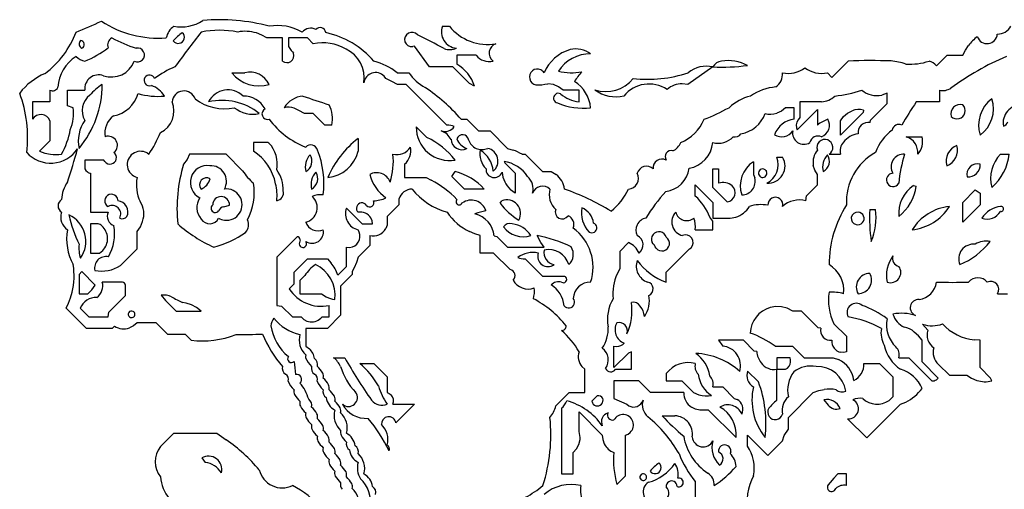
# Model space of a CAD drawing. Extents: x 0.03 to 1.4, y 0.1 to 1.71.
# Tile 5 of 7: x 0.03 to 0.88, y 1.24 to 1.64. Entities that reach past the tile are written whole.
import ezdxf

# ---------------------------------------------------------------- set-up
doc = ezdxf.new("R2010")
doc.units = 0
doc.header["$MEASUREMENT"] = 0
doc.linetypes.add('solid', pattern=[0])
doc.layers.add('1', color=7, linetype='solid')

msp = doc.modelspace()

# ---------------------------------------------------------------- linework, layer by layer
at = {"layer": '1', "color": 3, "linetype": 'solid'}
for p, q in [((0.392559, 1.635197), (0.398583, 1.635197)), ((0.237205, 1.627599), (0.232638, 1.62941)), ((0.241496, 1.625197), (0.237205, 1.627599)), ((0.255039, 1.625197), (0.241496, 1.625197)), ((0.255039, 1.605197), (0.255039, 1.625197)), ((0.260039, 1.625197), (0.260039, 1.617677)), ((0.276496, 1.625197), (0.260039, 1.625197)), ((0.260039, 1.617677), (0.26252, 1.614449)), ((0.281496, 1.620197), (0.276496, 1.625197)), ((0.368622, 1.618032), (0.367047, 1.617638)), ((0.381496, 1.600197), (0.368622, 1.618032)), ((0.842323, 1.614567), (0.845079, 1.618622)), ((0.26252, 1.614449), (0.263583, 1.613307)), ((0.263583, 1.613307), (0.264331, 1.611969)), ((0.405039, 1.610197), (0.405039, 1.602677)), ((0.421496, 1.610197), (0.405039, 1.610197)), ((0.817598, 1.601221), (0.826575, 1.610197)), ((0.826575, 1.610197), (0.840079, 1.610197)), ((0.840079, 1.610197), (0.842323, 1.614567)), ((0.727598, 1.591221), (0.741535, 1.605197)), ((0.211496, 1.595158), (0.22252, 1.595197)), ((0.344016, 1.590197), (0.342402, 1.592283)), ((0.353583, 1.595158), (0.363583, 1.595197)), ((0.401496, 1.600197), (0.381496, 1.600197)), ((0.415787, 1.585906), (0.401496, 1.600197)), ((0.625079, 1.600157), (0.603622, 1.585158)), ((0.723622, 1.595158), (0.727598, 1.591221)), ((0.349016, 1.587677), (0.344016, 1.590197)), ((0.354016, 1.585158), (0.349016, 1.587677)), ((0.361496, 1.585158), (0.354016, 1.585158)), ((0.396496, 1.550158), (0.361496, 1.585158)), ((0.420276, 1.58374), (0.415787, 1.585906)), ((0.487992, 1.584961), (0.48315, 1.585788)), ((0.49252, 1.583032), (0.487992, 1.584961)), ((0.603622, 1.585158), (0.59874, 1.585748)), ((0.055, 1.580158), (0.055, 1.570158)), ((0.07, 1.580158), (0.085, 1.580158)), ((0.07, 1.566654), (0.07, 1.580158)), ((0.496535, 1.580158), (0.49252, 1.583032)), ((0.510039, 1.580158), (0.496535, 1.580158)), ((0.510039, 1.570158), (0.510039, 1.580158)), ((0.775079, 1.577677), (0.770473, 1.576024)), ((0.775079, 1.568701), (0.775079, 1.577677)), ((0.820079, 1.580197), (0.820079, 1.570158)), ((0.04, 1.570158), (0.04, 1.555158)), ((0.055, 1.570158), (0.04, 1.570158)), ((0.700079, 1.570158), (0.700079, 1.556654)), ((0.718622, 1.570158), (0.700079, 1.570158)), ((0.760827, 1.554449), (0.775079, 1.568701)), ((0.820079, 1.570158), (0.800079, 1.570158)), ((0.075, 1.565158), (0.07, 1.566654)), ((0.268976, 1.562677), (0.265118, 1.564606)), ((0.273976, 1.560158), (0.268976, 1.562677)), ((0.281496, 1.560158), (0.273976, 1.560158)), ((0.291496, 1.550158), (0.281496, 1.560158)), ((0.684134, 1.562244), (0.680079, 1.560354)), ((0.687559, 1.565158), (0.684134, 1.562244)), ((0.695079, 1.565158), (0.687559, 1.565158)), ((0.695079, 1.555158), (0.695079, 1.565158)), ((0.697559, 1.546221), (0.715079, 1.563701)), ((0.715079, 1.563701), (0.715079, 1.550158)), ((0.75437, 1.560906), (0.735079, 1.541654)), ((0.73752, 1.55748), (0.740866, 1.560472)), ((0.740866, 1.560472), (0.744843, 1.56252)), ((0.754724, 1.563032), (0.75437, 1.560906)), ((0.055, 1.553701), (0.055, 1.536654)), ((0.29752, 1.550158), (0.291496, 1.550158)), ((0.408583, 1.555158), (0.413583, 1.555158)), ((0.413583, 1.555158), (0.423583, 1.545158)), ((0.697402, 1.552677), (0.696929, 1.550315)), ((0.696929, 1.550315), (0.697087, 1.547913)), ((0.698465, 1.554843), (0.697402, 1.552677)), ((0.700079, 1.556654), (0.698465, 1.554843)), ((0.735079, 1.553701), (0.73752, 1.55748)), ((0.735079, 1.541654), (0.735079, 1.553701)), ((0.760433, 1.552323), (0.760827, 1.554449)), ((0.370039, 1.548701), (0.379291, 1.539449)), ((0.423583, 1.545158), (0.433583, 1.545158)), ((0.433583, 1.545158), (0.448583, 1.530158)), ((0.697087, 1.547913), (0.697559, 1.546221)), ((0.055, 1.536654), (0.046024, 1.527677)), ((0.230039, 1.535158), (0.230039, 1.527677)), ((0.241496, 1.535158), (0.230039, 1.535158)), ((0.320039, 1.538701), (0.320039, 1.527677)), ((0.400039, 1.53811), (0.400039, 1.537677)), ((0.415039, 1.537598), (0.415039, 1.537677)), ((0.791535, 1.540158), (0.805079, 1.540158)), ((0.046024, 1.527677), (0.050709, 1.526102)), ((0.050709, 1.526102), (0.055512, 1.525158)), ((0.138504, 1.526181), (0.14, 1.525158)), ((0.175, 1.525158), (0.173031, 1.520669)), ((0.206496, 1.525158), (0.175, 1.525158)), ((0.220748, 1.510906), (0.206496, 1.525158)), ((0.448583, 1.530158), (0.453268, 1.528701)), ((0.461102, 1.525158), (0.463583, 1.525158)), ((0.463583, 1.525158), (0.478583, 1.510158)), ((0.725079, 1.525158), (0.735079, 1.525158)), ((0.872598, 1.525158), (0.880079, 1.525158)), ((0.085, 1.520158), (0.085, 1.512677)), ((0.101457, 1.520158), (0.085, 1.520158)), ((0.102244, 1.51878), (0.101457, 1.520158)), ((0.173031, 1.520669), (0.17, 1.516614)), ((0.360039, 1.516614), (0.360039, 1.505158)), ((0.445551, 1.518937), (0.446102, 1.517677)), ((0.446102, 1.517677), (0.455039, 1.508701)), ((0.660079, 1.518701), (0.660079, 1.507677)), ((0.680079, 1.522677), (0.685079, 1.522677)), ((0.085, 1.512677), (0.085945, 1.511142)), ((0.085945, 1.511142), (0.087244, 1.509921)), ((0.09, 1.508701), (0.09, 1.475158)), ((0.400787, 1.505906), (0.403583, 1.510158)), ((0.455039, 1.508701), (0.455039, 1.491614)), ((0.478583, 1.510158), (0.486102, 1.510158)), ((0.486102, 1.510158), (0.490315, 1.507677)), ((0.625079, 1.512677), (0.630079, 1.512677)), ((0.625079, 1.496614), (0.625079, 1.512677)), ((0.630079, 1.512677), (0.630079, 1.500157)), ((0.660079, 1.507677), (0.66122, 1.504843)), ((0.670079, 1.511614), (0.670787, 1.511024)), ((0.670787, 1.511024), (0.67126, 1.510236)), ((0.712795, 1.511378), (0.711535, 1.515512)), ((0.715079, 1.507677), (0.712795, 1.511378)), ((0.715079, 1.498701), (0.715079, 1.507677)), ((0.780079, 1.50878), (0.780079, 1.508701)), ((0.360039, 1.505158), (0.378583, 1.505158)), ((0.378583, 1.505158), (0.382953, 1.502953)), ((0.411496, 1.495158), (0.400787, 1.505906)), ((0.428583, 1.495158), (0.411496, 1.495158)), ((0.455039, 1.491614), (0.451181, 1.494646)), ((0.610079, 1.498701), (0.625079, 1.483701)), ((0.610079, 1.489134), (0.610079, 1.498701)), ((0.637559, 1.484134), (0.625079, 1.496614)), ((0.705827, 1.489449), (0.715079, 1.498701)), ((0.797598, 1.498189), (0.800079, 1.497677)), ((0.840079, 1.483701), (0.850827, 1.494449)), ((0.850827, 1.494449), (0.855079, 1.491614)), ((0.855079, 1.491614), (0.855079, 1.481614)), ((0.355039, 1.486614), (0.355039, 1.481614)), ((0.442165, 1.483032), (0.443583, 1.485158)), ((0.625079, 1.483701), (0.625079, 1.470158)), ((0.705079, 1.485158), (0.705827, 1.489449)), ((0.840079, 1.466614), (0.840079, 1.483701)), ((0.09, 1.475158), (0.105, 1.475158)), ((0.204528, 1.48), (0.209488, 1.481417)), ((0.310039, 1.478701), (0.323583, 1.465158)), ((0.355039, 1.481614), (0.345039, 1.471614)), ((0.760079, 1.477677), (0.765079, 1.477677)), ((0.855079, 1.481614), (0.840079, 1.466614)), ((0.872835, 1.475906), (0.87248, 1.475945)), ((0.09, 1.465158), (0.09, 1.440158)), ((0.096457, 1.465158), (0.09, 1.465158)), ((0.132756, 1.462795), (0.134606, 1.467323)), ((0.323583, 1.465158), (0.33252, 1.465158)), ((0.332087, 1.467874), (0.330984, 1.470354)), ((0.33252, 1.465158), (0.332087, 1.467874)), ((0.345039, 1.471614), (0.345039, 1.464134)), ((0.625079, 1.467677), (0.622559, 1.470906)), ((0.625079, 1.470158), (0.640079, 1.470158)), ((0.625079, 1.460158), (0.625079, 1.467677)), ((0.640079, 1.470158), (0.644882, 1.471063)), ((0.13, 1.458701), (0.132756, 1.462795)), ((0.13, 1.443701), (0.13, 1.458701)), ((0.345039, 1.464134), (0.343858, 1.461142)), ((0.420354, 1.456654), (0.415866, 1.458622)), ((0.425039, 1.455158), (0.420354, 1.456654)), ((0.610079, 1.460158), (0.625079, 1.460158)), ((0.26752, 1.454134), (0.250039, 1.436614)), ((0.330039, 1.455158), (0.330039, 1.446614)), ((0.425039, 1.440158), (0.425039, 1.455158)), ((0.437165, 1.454803), (0.439331, 1.454449)), ((0.439331, 1.454449), (0.448583, 1.445158)), ((0.477205, 1.449173), (0.474016, 1.455158)), ((0.480039, 1.445158), (0.477205, 1.449173)), ((0.552559, 1.449134), (0.545079, 1.441614)), ((0.09, 1.440158), (0.09752, 1.440158)), ((0.09752, 1.440158), (0.100433, 1.442323)), ((0.115748, 1.42941), (0.13, 1.443701)), ((0.310039, 1.445158), (0.312598, 1.445)), ((0.310039, 1.428701), (0.310039, 1.445158)), ((0.312598, 1.445), (0.315079, 1.445512)), ((0.330039, 1.446614), (0.320039, 1.436614)), ((0.436496, 1.440158), (0.425039, 1.440158)), ((0.450787, 1.425906), (0.436496, 1.440158)), ((0.448583, 1.445158), (0.480039, 1.445158)), ((0.545079, 1.441614), (0.545079, 1.426614)), ((0.585079, 1.423701), (0.605079, 1.443701)), ((0.605079, 1.443701), (0.606378, 1.444764)), ((0.250039, 1.436614), (0.250039, 1.395157)), ((0.265039, 1.423701), (0.276496, 1.435158)), ((0.276496, 1.435158), (0.293583, 1.435158)), ((0.293583, 1.435158), (0.296929, 1.431575)), ((0.318543, 1.431929), (0.316693, 1.427402)), ((0.320039, 1.436614), (0.318543, 1.431929)), ((0.463583, 1.435158), (0.478583, 1.420158)), ((0.08252, 1.424134), (0.08, 1.421614)), ((0.093976, 1.412638), (0.08252, 1.424134)), ((0.265039, 1.413701), (0.265039, 1.423701)), ((0.30252, 1.421181), (0.310039, 1.428701)), ((0.316693, 1.427402), (0.315039, 1.424134)), ((0.315039, 1.424134), (0.315039, 1.421614)), ((0.545079, 1.426614), (0.542756, 1.422284)), ((0.585079, 1.415158), (0.585079, 1.423701)), ((0.08, 1.421614), (0.08, 1.405158)), ((0.116496, 1.415158), (0.1, 1.415158)), ((0.119094, 1.414173), (0.118386, 1.414724)), ((0.274291, 1.420906), (0.270039, 1.416614)), ((0.270039, 1.416614), (0.270039, 1.405158)), ((0.315039, 1.421614), (0.305039, 1.411614)), ((0.478583, 1.420158), (0.497559, 1.420158)), ((0.497559, 1.420158), (0.498228, 1.419843)), ((0.498228, 1.419843), (0.49878, 1.41937)), ((0.072795, 1.401732), (0.074134, 1.406457)), ((0.08752, 1.405158), (0.091024, 1.408583)), ((0.091024, 1.408583), (0.093976, 1.412638)), ((0.119646, 1.413465), (0.119094, 1.414173)), ((0.12, 1.412638), (0.119646, 1.413465)), ((0.12, 1.403701), (0.12, 1.412638)), ((0.260748, 1.40941), (0.265039, 1.413701)), ((0.305039, 1.411614), (0.305039, 1.386614)), ((0.071063, 1.397126), (0.072795, 1.401732)), ((0.08, 1.405158), (0.08752, 1.405158)), ((0.105748, 1.38941), (0.12, 1.403701)), ((0.150551, 1.403898), (0.154291, 1.39941)), ((0.154291, 1.39941), (0.163543, 1.390158)), ((0.172165, 1.397047), (0.168976, 1.397638)), ((0.270039, 1.405158), (0.288583, 1.405158)), ((0.288583, 1.405158), (0.292677, 1.40248)), ((0.870079, 1.405158), (0.878622, 1.405158)), ((0.068976, 1.392638), (0.071063, 1.397126)), ((0.086457, 1.375157), (0.068976, 1.392638)), ((0.081063, 1.392638), (0.088543, 1.385158)), ((0.105, 1.385158), (0.105748, 1.38941)), ((0.163543, 1.390158), (0.185039, 1.390158)), ((0.176811, 1.395512), (0.172165, 1.397047)), ((0.181142, 1.393189), (0.176811, 1.395512)), ((0.185039, 1.390158), (0.181142, 1.393189)), ((0.250039, 1.395157), (0.254291, 1.39441)), ((0.254291, 1.39441), (0.263583, 1.385158)), ((0.295039, 1.385158), (0.295039, 1.395157)), ((0.67937, 1.394094), (0.674528, 1.393268)), ((0.684291, 1.393898), (0.67937, 1.394094)), ((0.689055, 1.392638), (0.684291, 1.393898)), ((0.694055, 1.390158), (0.689055, 1.392638)), ((0.701535, 1.390158), (0.694055, 1.390158)), ((0.715827, 1.375866), (0.701535, 1.390158)), ((0.088543, 1.385158), (0.105, 1.385158)), ((0.263583, 1.385158), (0.271063, 1.385158)), ((0.271063, 1.385158), (0.273268, 1.383071)), ((0.273268, 1.383071), (0.275945, 1.381654)), ((0.275945, 1.381654), (0.278898, 1.380984)), ((0.289016, 1.385158), (0.295039, 1.385158)), ((0.305039, 1.386614), (0.293583, 1.375157)), ((0.108543, 1.375157), (0.086457, 1.375157)), ((0.110512, 1.377126), (0.108543, 1.375157)), ((0.126929, 1.37752), (0.123307, 1.375748)), ((0.13, 1.380158), (0.126929, 1.37752)), ((0.146496, 1.380158), (0.13, 1.380158)), ((0.156496, 1.370158), (0.146496, 1.380158)), ((0.275039, 1.375157), (0.275039, 1.360157)), ((0.293583, 1.375157), (0.275039, 1.375157)), ((0.717953, 1.375512), (0.715827, 1.375866)), ((0.729331, 1.37941), (0.740079, 1.368701)), ((0.801929, 1.368937), (0.798307, 1.372244)), ((0.805591, 1.378898), (0.810079, 1.373701)), ((0.171496, 1.370158), (0.156496, 1.370158)), ((0.176496, 1.365158), (0.171496, 1.370158)), ((0.630079, 1.365158), (0.633622, 1.360157)), ((0.651536, 1.365158), (0.630079, 1.365158)), ((0.660787, 1.355866), (0.651536, 1.365158)), ((0.740079, 1.368701), (0.740079, 1.355158)), ((0.805079, 1.365158), (0.801929, 1.368937)), ((0.805079, 1.346614), (0.805079, 1.365158)), ((0.855079, 1.365158), (0.850197, 1.365394)), ((0.855079, 1.341614), (0.855079, 1.365158)), ((0.275039, 1.360157), (0.27815, 1.357874)), ((0.540079, 1.360157), (0.542362, 1.359803)), ((0.540079, 1.341614), (0.540079, 1.360157)), ((0.555079, 1.355158), (0.552559, 1.354134)), ((0.555079, 1.340158), (0.555079, 1.355158)), ((0.662953, 1.355512), (0.660787, 1.355866)), ((0.678622, 1.360157), (0.693622, 1.360157)), ((0.693622, 1.360157), (0.703622, 1.350158)), ((0.740079, 1.355158), (0.737677, 1.354646)), ((0.299016, 1.350158), (0.308583, 1.350158)), ((0.552559, 1.354134), (0.540079, 1.341614)), ((0.680079, 1.350158), (0.680079, 1.340158)), ((0.691535, 1.350158), (0.680079, 1.350158)), ((0.703622, 1.350158), (0.728622, 1.350158)), ((0.728622, 1.350158), (0.733268, 1.348583)), ((0.737677, 1.354646), (0.735236, 1.354764)), ((0.785079, 1.350158), (0.793622, 1.350158)), ((0.793622, 1.350158), (0.813622, 1.330158)), ((0.819055, 1.332638), (0.805079, 1.346614)), ((0.321496, 1.345158), (0.333583, 1.345158)), ((0.333583, 1.345158), (0.345039, 1.333701)), ((0.515039, 1.340158), (0.51252, 1.342441)), ((0.515039, 1.320158), (0.515039, 1.340158)), ((0.541535, 1.340158), (0.555079, 1.340158)), ((0.655079, 1.338701), (0.664331, 1.32941)), ((0.680079, 1.340158), (0.687559, 1.340158)), ((0.680079, 1.313701), (0.680079, 1.340158)), ((0.687559, 1.340158), (0.689291, 1.34126)), ((0.689291, 1.34126), (0.690669, 1.342756)), ((0.755079, 1.345158), (0.768622, 1.345158)), ((0.768622, 1.345158), (0.780079, 1.333701)), ((0.81937, 1.34441), (0.828622, 1.335158)), ((0.864055, 1.332638), (0.855079, 1.341614)), ((0.345039, 1.333701), (0.345039, 1.320158)), ((0.540079, 1.330158), (0.540079, 1.315158)), ((0.561535, 1.330158), (0.540079, 1.330158)), ((0.571535, 1.320158), (0.561535, 1.330158)), ((0.585079, 1.336614), (0.585079, 1.330158)), ((0.585079, 1.330158), (0.598583, 1.330158)), ((0.598583, 1.330158), (0.608622, 1.320158)), ((0.780079, 1.333701), (0.780079, 1.316614)), ((0.813622, 1.330158), (0.815394, 1.330354)), ((0.828622, 1.335158), (0.843622, 1.335158)), ((0.843622, 1.335158), (0.847717, 1.332441)), ((0.847717, 1.332441), (0.852244, 1.330551)), ((0.865079, 1.330158), (0.864055, 1.332638)), ((0.625079, 1.325158), (0.633622, 1.325158)), ((0.633622, 1.325158), (0.643622, 1.315158)), ((0.711535, 1.320158), (0.716181, 1.321811)), ((0.716181, 1.321811), (0.720984, 1.322835)), ((0.345039, 1.320158), (0.346811, 1.319449)), ((0.346811, 1.319449), (0.348346, 1.318347)), ((0.490039, 1.308701), (0.501535, 1.320158)), ((0.501535, 1.320158), (0.515039, 1.320158)), ((0.525787, 1.317362), (0.521102, 1.312638)), ((0.540079, 1.315158), (0.551102, 1.310158)), ((0.600079, 1.320158), (0.571535, 1.320158)), ((0.608622, 1.320158), (0.61315, 1.318307)), ((0.643622, 1.315158), (0.645945, 1.314252)), ((0.690079, 1.298661), (0.711535, 1.320158)), ((0.720591, 1.313898), (0.724331, 1.30941)), ((0.780079, 1.316614), (0.776732, 1.313465)), ((0.350039, 1.310158), (0.368583, 1.310158)), ((0.368583, 1.310158), (0.35252, 1.294095)), ((0.495039, 1.306614), (0.495039, 1.250158)), ((0.551102, 1.310158), (0.552835, 1.308819)), ((0.610236, 1.305866), (0.606772, 1.30752)), ((0.614016, 1.305158), (0.610236, 1.305866)), ((0.621535, 1.305158), (0.614016, 1.305158)), ((0.645079, 1.281614), (0.621535, 1.305158)), ((0.757598, 1.281181), (0.786535, 1.310158)), ((0.786535, 1.310158), (0.791102, 1.312008)), ((0.510039, 1.303662), (0.530079, 1.283662)), ((0.510039, 1.286614), (0.510039, 1.303662)), ((0.581535, 1.300158), (0.592559, 1.300158)), ((0.690079, 1.288661), (0.690079, 1.298661)), ((0.741102, 1.297638), (0.757598, 1.281181)), ((0.686536, 1.283347), (0.690079, 1.288661)), ((0.15, 1.273661), (0.161496, 1.285158)), ((0.161496, 1.285158), (0.198543, 1.285158)), ((0.198543, 1.285158), (0.202677, 1.282441)), ((0.202677, 1.282441), (0.206693, 1.279646)), ((0.509961, 1.275591), (0.510906, 1.279724)), ((0.530079, 1.283662), (0.530394, 1.279685)), ((0.530394, 1.279685), (0.531772, 1.275945)), ((0.550079, 1.283662), (0.552244, 1.284528)), ((0.550079, 1.248662), (0.550079, 1.283662)), ((0.552244, 1.284528), (0.554094, 1.285906)), ((0.655079, 1.283662), (0.672559, 1.266181)), ((0.655079, 1.274095), (0.655079, 1.283662)), ((0.685079, 1.278661), (0.686536, 1.283347)), ((0.505039, 1.268661), (0.507953, 1.271811)), ((0.507953, 1.271811), (0.509961, 1.275591)), ((0.672559, 1.266181), (0.685079, 1.278661)), ((0.185551, 1.263898), (0.188543, 1.260158)), ((0.505039, 1.250158), (0.505039, 1.268661)), ((0.640551, 1.269331), (0.640079, 1.267638)), ((0.495039, 1.250158), (0.505039, 1.250158)), ((0.542559, 1.241181), (0.550079, 1.248662)), ((0.596496, 1.246654), (0.595079, 1.246614)), ((0.729134, 1.246614), (0.725945, 1.242913)), ((0.732598, 1.250158), (0.729134, 1.246614)), ((0.740079, 1.250158), (0.732598, 1.250158)), ((0.740079, 1.240158), (0.740079, 1.250158)), ((0.610079, 1.243662), (0.610079, 1.225118)), ((0.725945, 1.242913), (0.724331, 1.240866))]:
    msp.add_line(p, q, dxfattribs=at)
for centre, radius, start, end in [((-0.352702, 2.672831), 1.127908, 292.422501, 293.624214), ((0.148215, 1.714681), 0.089741, 236.963742, 274.335842), ((0.171583, 1.621535), 0.016982, 126.437924, 167.545811), ((0.168017, 1.66759), 0.033043, 258.617163, 304.00296), ((0.2008, 1.475463), 0.165354, 75.01914, 94.962483), ((0.250796, 1.594077), 0.041754, 59.780626, 100.002582), ((0.405627, 1.630322), 0.013948, 159.542311, 265.478634), ((0.431246, 1.661466), 0.041916, 218.807637, 280.080561), ((0.869942, 1.641802), 0.013377, 269.405938, 330.411938), ((0.002549, 1.658444), 0.080115, 306.985912, 339.355036), ((0.197012, 1.590625), 0.048163, 125.887189, 138.280168), ((0.165352, 1.625684), 0.005238, 215.030338, 409.137634), ((1.201785, 0.843519), 1.285548, 142.270122, 143.942053), ((0.200778, 1.548518), 0.083177, 79.107169, 100.907039), ((0.222976, 1.597184), 0.033643, 73.310005, 101.104459), ((0.27932, 1.623464), 0.010059, 63.680866, 138.285253), ((0.287357, 1.629213), 0.004845, 7.000917, 137.594557), ((0.275346, 1.554413), 0.077243, 41.066837, 77.423042), ((0.366211, 1.623795), 0.006214, 38.660537, 277.73784), ((0.070014, 1.005209), 0.691446, 62.053734, 64.189817), ((0.878744, 1.592826), 0.042412, 128.058278, 142.538781), ((0.860971, 1.629114), 0.008859, 199.062052, 355.542492), ((0.084484, 1.620055), 0.004308, 138.440189, 242.8807), ((0.081021, 1.619403), 0.003518, 295.21236, 446.108833), ((0.111522, 1.619071), 0.006955, 118.261092, 200.337733), ((0.15817, 1.715097), 0.102841, 240.94677, 253.645714), ((0.289321, 1.580302), 0.040655, 60.004414, 101.0964), ((0.441386, 1.612028), 0.008636, 108.942699, 232.279291), ((0.095293, 1.580739), 0.033499, 122.043992, 176.681937), ((0.088107, 1.620174), 0.015296, 226.20143, 258.28221), ((0.056598, 1.677964), 0.078113, 291.321491, 308.289741), ((0.130273, 1.61052), 0.005993, 242.64594, 460.194391), ((0.25879, 1.609812), 0.005946, -129.100073, 21.26885), ((0.298039, 1.590786), 0.027314, 351.298431, 424.85476), ((0.398834, 1.62837), 0.013239, 248.838873, 295.468202), ((0.432845, 1.619515), 0.014684, 219.389904, 282.817561), ((0.512569, 1.581248), 0.035394, 106.427792, 156.789465), ((0.51936, 1.579565), 0.03186, 88.778833, 148.064554), ((0.507099, 1.59388), 0.021795, 53.576547, 102.021696), ((0.969782, 1.392441), 0.235522, 113.041625, 126.417468), ((0.107947, 1.612343), 0.020836, 250.706929, 339.941391), ((0.319524, 1.55204), 0.054947, 51.694543, 75.175104), ((0.385707, 1.571525), 0.036664, 19.461979, 58.176976), ((0.619541, 1.576659), 0.024181, 76.761699, 129.945797), ((0.633474, 1.595733), 0.009508, 95.51942, 152.00056), ((0.632234, 1.787586), 0.187565, 267.813811, 276.995836), ((0.638311, 1.570488), 0.035182, 61.536217, 99.409326), ((0.761453, 1.150849), 0.454784, 87.856249, 92.510049), ((0.77459, 1.554915), 0.050549, 70.886999, 85.604427), ((0.794509, 1.657398), 0.054824, 266.47882, 287.661159), ((0.807147, 1.591344), 0.01438, 43.381028, 73.871467), ((0.071553, 1.544924), 0.053717, 112.787013, 142.430099), ((0.09697, 1.581364), 0.012031, 70.112165, 185.754412), ((0.140632, 1.588622), 0.004643, 19.832839, 214.612772), ((0.191527, 1.52903), 0.076851, 112.175386, 127.258476), ((0.234751, 1.613333), 0.029515, 218.009004, 287.330568), ((0.226913, 1.577364), 0.018366, 25.10964, 103.838806), ((0.335129, 1.585124), 0.010205, 44.553423, 171.377673), ((0.399072, 1.620547), 0.043613, 215.538039, 240.682162), ((0.474263, 1.591583), 0.006821, 64.815668, 259.262779), ((0.473981, 1.591287), 0.00721, 32.841438, 63.794937), ((0.503449, 1.645756), 0.050578, 257.292297, 280.240951), ((0.566955, 1.547816), 0.072746, 138.536426, 146.773426), ((0.568638, 1.703217), 0.113667, 263.887938, 288.134136), ((0.671478, 1.594147), 0.013641, 305.146187, 364.41641), ((0.690145, 1.617969), 0.023329, 257.458626, 307.452096), ((0.718577, 1.617987), 0.02338, 232.456691, 282.460708), ((0.014246, 1.585204), 0.085754, 320.065041, 359.955788), ((0.125778, 1.544631), 0.048031, 122.459158, 139.433664), ((0.140778, 1.588668), 0.00479, 214.074685, 288.812452), ((0.1355, 1.564105), 0.021159, 31.490714, 71.189313), ((0.475287, 1.61656), 0.031762, 265.856852, 284.332907), ((0.490533, 1.562469), 0.029629, 5.206097, 58.298615), ((0.533175, 1.608817), 0.029874, 251.589144, 321.441031), ((0.570357, 1.557382), 0.028133, 56.736595, 140.710199), ((0.598937, 1.565477), 0.020272, 90.556711, 130.44101), ((-0.07441, 1.539604), 0.110174, 353.249297, 380.21655), ((0.057257, 1.584594), 0.004977, 243.035391, 337.353015), ((0.099364, 1.562612), 0.016679, 127.14919, 210.549986), ((0.104946, 1.584345), 0.02673, 280.125558, 344.85677), ((0.147756, 1.634268), 0.059393, 253.359491, 275.591795), ((0.170303, 1.569163), 0.010351, 19.846836, 174.486512), ((0.208106, 1.561859), 0.018567, 45.744871, 153.451579), ((0.221173, 1.553501), 0.021657, 29.403862, 90.28976), ((0.274672, 1.553872), 0.021394, 95.772861, 148.162198), ((0.515867, 2.270113), 0.73633, 250.701684, 252.548222), ((0.293939, 1.456923), 0.150974, 40.592125, 56.295177), ((0.492329, 1.573327), 0.004205, 63.397638, 258.022718), ((0.512591, 1.597525), 0.027486, 228.038201, 264.673488), ((0.542007, 1.605361), 0.030872, 233.723053, 282.298275), ((0.667658, 1.534352), 0.042037, 103.900021, 132.875962), ((0.683425, 1.537446), 0.045729, 95.136697, 124.445951), ((0.717338, 1.588726), 0.018612, 273.956227, 313.198925), ((0.719122, 1.682517), 0.107917, 275.827371, 288.468013), ((0.766144, 1.595753), 0.020199, 230.542206, 282.375484), ((0.822949, 1.592631), 0.012761, 257.001157, 303.3281), ((0.141372, 1.56208), 0.020304, 295.147719, 383.44139), ((0.204796, 1.604581), 0.040382, 232.189521, 282.510377), ((0.202959, 1.52027), 0.051188, 51.19123, 102.940523), ((0.271295, 1.55538), 0.026739, -11.263737, 27.379448), ((0.513639, 1.622805), 0.058002, 247.514898, 276.335274), ((1.186137, 1.315359), 0.462562, 146.575177, 149.495612), ((0.83807, 1.559686), 0.00824, 75.889494, 194.109946), ((0.835079, 1.562677), 0.007071, -135.000868, 44.999998), ((0.881662, 1.550209), 0.027925, 126.428803, 197.839421), ((0.838682, 1.564062), 0.027767, -53.806256, 18.074566), ((0.890487, 1.552007), 0.015674, 88.75949, 190.560762), ((0.04716, 1.550933), 0.008314, 19.443527, 149.461956), ((0.038695, 1.560282), 0.036631, 337.427164, 367.648808), ((0.229438, 1.584784), 0.025255, 230.997517, 282.814293), ((0.242181, 1.559798), 0.004836, 116.285746, 286.361596), ((0.259822, 1.549478), 0.016028, 70.706685, 101.977815), ((0.560599, 1.705705), 0.160963, 290.724407, 299.17112), ((0.644734, 1.569187), 0.026906, 279.837952, 340.390564), ((0.674758, 1.576562), 0.017058, 254.080131, 288.175899), ((0.750641, 1.546222), 0.017298, 76.344504, 109.583521), ((0.110115, 1.536387), 0.030752, 144.753469, 191.68748), ((0.120349, 1.543407), 0.018123, 126.199233, 190.328679), ((0.302646, 1.600234), 0.07433, 217.332248, 248.197992), ((0.397185, 1.5374), 0.012776, 64.150619, 93.092545), ((0.583152, 1.569564), 0.037301, 292.719942, 337.28038), ((0.696929, 1.535566), 0.019679, 95.394636, 161.133547), ((0.733252, 1.52809), 0.028587, 108.765917, 129.472164), ((0.715021, 1.549946), 0.01043, -69.799663, 29.978301), ((0.758719, 1.543782), 0.008711, 78.65499, 187.286014), ((0.785102, 1.544902), 0.005819, 64.589745, 170.063582), ((0.873078, 1.554797), 0.006006, 289.457314, 342.904866), ((0.006578, 1.557888), 0.066966, 330.740135, 349.965789), ((0.058287, 1.581191), 0.099079, 325.559956, 337.766197), ((0.398661, 1.548355), 0.028623, 179.308742, 279.901562), ((0.394606, 1.554613), 0.009954, 251.793503, 324.956229), ((0.386617, 1.530966), 0.015007, 26.565374, 71.025872), ((0.409947, 1.536725), 0.005181, 10.592064, 161.302687), ((0.644099, 1.546378), 0.006408, 256.094958, 324.724323), ((0.684412, 1.551328), 0.011208, 236.997449, 327.072488), ((0.703412, 1.543416), 0.009764, 169.247675, 302.247127), ((0.752574, 1.523924), 0.018919, 97.57972, 142.529751), ((0.803676, 1.512932), 0.040963, 126.395109, 160.429788), ((0.105227, 1.532816), 0.007825, -52.419154, 110.244519), ((0.241811, 1.532191), 0.002983, 58.133734, 96.057031), ((0.224386, 1.516742), 0.026161, 348.697222, 403.425414), ((0.27936, 1.527265), 0.005858, 14.190729, 137.526665), ((0.372471, 1.471157), 0.085506, 127.820573, 156.569068), ((0.349808, 1.477384), 0.068712, 38.499328, 64.590087), ((0.409173, 1.538155), 0.009133, 180.000005, 298.873696), ((0.417422, 1.542694), 0.013111, 199.181553, 252.970532), ((0.426529, 1.54109), 0.012008, 196.901561, 294.435658), ((0.584125, 1.541071), 0.014678, 296.994629, 336.240907), ((0.600419, 1.537425), 0.024764, 279.919341, 354.746283), ((0.629752, 1.551877), 0.01736, 254.38569, 317.539675), ((0.715654, 1.533594), 0.007203, 65.662228, 167.461806), ((0.721504, 1.530993), 0.006822, 4.234116, 199.63587), ((0.745045, 1.528189), 0.010417, 135.940415, 196.918657), ((0.7873, 1.526686), 0.014121, 353.784483, 432.547868), ((0.789307, 1.536124), 0.016279, -42.348312, 14.346179), ((0.055696, 1.545305), 0.027861, 222.02551, 325.801144), ((0.06027, 1.560467), 0.035629, 262.324562, 277.628294), ((-0.426529, 1.669449), 0.524254, 341.283161, 344.53374), ((0.10665, 1.522174), 0.005562, -142.382776, 52.961932), ((0.1329, 1.516216), 0.011433, 60.650673, 255.303455), ((0.20685, 1.491386), 0.043067, 11.217319, 57.421947), ((0.289876, 1.514054), 0.01534, 136.333964, 194.716433), ((0.270097, 1.51916), 0.01027, 298.76578, 392.284149), ((0.214398, 1.499941), 0.076272, -7.369848, 22.152525), ((0.291315, 1.534575), 0.029541, 275.245634, 346.497054), ((0.291671, 1.5192), 0.058671, 342.15442, 365.827698), ((0.353411, 1.538403), 0.013668, 255.718977, 328.297994), ((0.350479, 1.528046), 0.014902, -50.094811, 12.300668), ((0.442829, 1.52546), 0.018082, 169.675686, 224.984683), ((0.412345, 1.508242), 0.024077, 5.783999, 58.180248), ((0.429239, 1.519265), 0.011124, 309.39828, 438.292679), ((0.433953, 1.47556), 0.056543, 61.30382, 70.025435), ((0.589174, 1.523171), 0.005084, 71.492423, 216.350285), ((0.727844, 1.518201), 0.016528, 140.560543, 189.363839), ((0.734915, 1.514054), 0.01534, 136.333868, 194.716884), ((0.715136, 1.51916), 0.01027, 298.765861, 392.284231), ((0.721584, 1.530929), 0.006747, -58.803904, 4.82288), ((0.788781, 1.484039), 0.048762, 119.082805, 182.849977), ((0.789343, 1.514338), 0.010845, 86.110941, 211.318786), ((0.903041, 1.489565), 0.118437, 162.511415, 174.869123), ((0.840318, 1.519124), 0.014531, 111.133223, 195.839487), ((0.821204, 1.528659), 0.014445, -69.178987, 16.152089), ((0.89403, 1.504249), 0.029941, 135.708421, 194.773363), ((0.836052, 1.530081), 0.044301, 310.935718, 353.618919), ((0.291352, 1.478851), 0.127092, 162.714627, 186.185407), ((0.441193, 1.489942), 0.02932, 32.986542, 81.452728), ((0.58156, 1.513218), 0.00778, 63.115224, 185.732952), ((0.67302, 1.498144), 0.024292, 122.191818, 199.192946), ((0.672353, 1.514998), 0.014863, -93.153661, 31.108817), ((0.663098, 1.516239), 0.018161, 297.685653, 380.764441), ((0.85278, 1.507747), 0.009161, 75.467894, 193.107124), ((0.844811, 1.515917), 0.010292, -95.308398, 3.884083), ((0.091465, 1.515732), 0.007182, 234.001844, 258.227524), ((0.190296, 1.500781), 0.014548, 81.206346, 244.253767), ((0.193473, 1.501836), 0.013356, -30.000827, 94.09326), ((0.265262, 1.539996), 0.053177, 213.165194, 228.51895), ((0.227169, 1.494579), 0.028518, 357.998546, 396.68107), ((0.294876, 1.499054), 0.01534, 136.334032, 194.715545), ((0.275097, 1.50416), 0.01027, 298.766408, 392.283336), ((0.363944, 1.516487), 0.035031, 194.566261, 235.32742), ((0.336011, 1.496954), 0.012274, 20.337237, 119.111423), ((0.391216, 1.461213), 0.050483, 42.25264, 75.819888), ((0.43714, 1.512119), 0.007122, 175.503691, 339.67946), ((0.467479, 1.511952), 0.023772, 185.567214, 226.718485), ((0.478806, 1.492662), 0.018918, 7.579205, 52.529783), ((0.552018, 1.504317), 0.009175, 273.377666, 388.54236), ((0.568085, 1.506396), 0.008332, 46.513588, 163.940045), ((0.581625, 1.516092), 0.023262, 277.559183, 352.441176), ((0.667851, 1.508974), 0.003455, 49.852813, 195.822903), ((0.668045, 1.508672), 0.003575, -169.672395, 25.944523), ((0.780076, 1.503369), 0.005411, 89.967392, 135.439141), ((0.093833, 1.484943), 0.028861, 145.667448, 177.462562), ((0.162345, 1.498699), 0.032984, 168.707493, 205.596207), ((0.189633, 1.498887), 0.005917, 58.595045, 219.070217), ((0.180266, 1.507078), 0.012841, 291.823384, 345.841803), ((0.179396, 1.492082), 0.051283, 332.876318, 369.06072), ((0.21225, 1.490047), 0.038104, -7.371731, 14.774509), ((0.338361, 1.421149), 0.093168, 44.301246, 61.405006), ((0.456975, 1.495506), 0.013631, 343.413278, 409.724498), ((0.633833, 1.487676), 0.013034, 52.043579, 106.74193), ((0.649921, 1.501847), 0.01169, -89.225618, 14.849902), ((0.780183, 1.503071), 0.005697, 134.061601, 329.243859), ((0.107894, 1.485051), 0.005685, 44.778024, 239.40272), ((0.206789, 1.481794), 0.013478, -97.291803, 97.46055), ((0.24897, 1.491966), 0.006891, 278.924189, 373.573392), ((0.366999, 1.48253), 0.012638, 92.281381, 161.143574), ((0.413227, 1.532753), 0.059977, 218.817531, 253.802453), ((0.478722, 1.488381), 0.009265, 47.006462, 159.575499), ((0.501759, 1.490485), 0.017361, 164.38538, 227.539119), ((0.42449, 1.28949), 0.218262, 58.798903, 70.441025), ((0.505085, 1.517267), 0.05237, 308.322498, 335.027647), ((0.682079, 1.402263), 0.133133, 137.016655, 149.337944), ((0.636294, 1.492103), 0.008069, -80.976069, 46.471818), ((0.814328, 1.474071), 0.029352, 124.747456, 184.801464), ((0.760007, 1.503392), 0.040477, 308.272628, 351.884051), ((0.068602, 1.480689), 0.006601, 123.073746, 236.926258), ((0.107555, 1.484961), 0.005992, 1.88948, 43.10908), ((0.112197, 1.475424), 0.009826, -23.314871, 82.123736), ((0.117011, 1.473941), 0.018799, 339.388494, 393.985331), ((0.196204, 1.479248), 0.014851, 145.418477, 221.488131), ((0.202263, 1.481476), 0.007225, 359.535229, 538.902103), ((0.271886, 1.479218), 0.012992, -75.953466, 48.166808), ((0.287633, 1.471973), 0.018343, 82.461161, 112.709565), ((0.323354, 1.478548), 0.004741, 33.164325, 225.649369), ((0.330117, 1.483414), 0.003601, 219.112113, 388.960518), ((0.333479, 1.508441), 0.023284, 269.480469, 296.906612), ((0.406998, 1.484282), 0.002756, 135.295884, 336.633892), ((0.417277, 1.472211), 0.013438, 18.240888, 125.219443), ((0.488766, 1.518092), 0.058317, 216.95655, 238.467968), ((0.447895, 1.474118), 0.011851, -28.925844, 111.336352), ((0.580152, 1.455257), 0.045202, 20.253855, 48.542269), ((0.678905, 1.481725), 0.006369, -14.243226, 184.895161), ((0.699765, 1.463914), 0.021898, 75.956324, 132.116718), ((0.077446, 1.470973), 0.013131, 161.417854, 235.452576), ((0.112812, 1.471748), 0.008524, 156.419159, 250.736374), ((0.108557, 1.473714), 0.00736, 331.102791, 478.898044), ((0.197205, 1.478656), 0.003667, 126.209014, 321.595851), ((0.205297, 1.474512), 0.005542, 97.982035, 160.321998), ((0.323233, 1.473848), 0.014058, 159.804481, 256.87), ((0.322084, 1.464945), 0.010415, 31.291088, 101.319931), ((0.438225, 1.504427), 0.05097, 215.046556, 243.981734), ((0.463405, 1.331656), 0.148557, 102.979377, 106.766344), ((0.414884, 1.452191), 0.022434, 6.688053, 75.366978), ((0.495594, 1.475456), 0.005982, 158.200964, 326.635875), ((0.536047, 1.474681), 0.023906, 169.264396, 223.619379), ((0.50536, 1.463298), 0.017396, 8.621336, 65.553459), ((0.601872, 1.46682), 0.012007, 135.234754, 256.240994), ((0.602711, 1.477639), 0.009658, 194.164861, 309.229001), ((0.638612, 1.49111), 0.021005, 287.366358, 328.571178), ((0.666486, 1.450314), 0.031459, 78.87024, 108.440352), ((0.822838, 1.429575), 0.097761, 147.837997, 179.656798), ((0.749447, 1.469926), 0.00527, 83.114728, 258.383434), ((0.749918, 1.469849), 0.005311, -106.765631, 88.263632), ((0.911345, 1.470814), 0.151422, 177.401955, 187.840325), ((0.714134, 1.470587), 0.051436, -23.402157, 7.923054), ((0.832978, 1.43743), 0.042949, 95.821602, 148.050019), ((0.792178, 1.502886), 0.042951, 275.822235, 328.049259), ((0.87475, 1.458872), 0.021394, 95.771386, 148.162991), ((0.861092, 1.482494), 0.013137, 249.88842, 330.100338), ((0.873015, 1.478048), 0.00215, -94.798374, 101.158838), ((0.202744, 1.504368), 0.135204, 193.470081, 204.790446), ((0.060916, 1.450148), 0.02497, 324.562038, 425.527103), ((0.096699, 1.461723), 0.003443, 31.149549, 94.034944), ((0.117286, 1.47457), 0.004969, 242.614815, 322.366105), ((0.245607, 1.556229), 0.12162, 228.488269, 245.960641), ((0.192354, 1.473877), 0.008538, 211.549086, 334.176048), ((0.206782, 1.481577), 0.013261, 239.437899, 262.619052), ((0.2159, 1.46466), 0.009993, 317.838618, 383.849842), ((0.285585, 1.470461), 0.011225, 200.039958, 293.381248), ((0.450462, 1.458875), 0.006623, 71.545391, 144.963785), ((0.45045, 1.44394), 0.021322, 31.741764, 84.323658), ((0.497719, 1.464741), 0.00796, 336.867443, 428.857107), ((0.521014, 1.461867), 0.004324, 238.272433, 429.066104), ((0.569412, 1.459868), 0.010455, 100.210268, 206.779777), ((0.589304, 1.46262), 0.02092, -6.758844, 21.119665), ((0.116096, 1.452424), 0.04674, 170.475856, 208.448904), ((0.089859, 1.452535), 0.0147, 315.997145, 408.260795), ((0.070722, 1.456779), 0.039883, -29.847479, 9.994991), ((0.172097, 1.531589), 0.089693, 285.497918, 304.816654), ((0.280433, 1.458317), 0.009781, -123.466944, 10.847073), ((0.311917, 1.454746), 0.00976, 288.900336, 393.676312), ((0.333006, 1.467256), 0.012456, 256.224131, 330.605908), ((0.462126, 1.475558), 0.021397, 217.009802, 287.562821), ((0.480406, 1.428011), 0.041665, 342.032269, 413.756461), ((0.578819, 1.451937), 0.006504, 15.736305, 204.765055), ((0.267565, 1.45138), 0.002755, 3.247271, 90.935213), ((0.276156, 1.448244), 0.006704, 150.596782, 192.342471), ((0.27254, 1.448132), 0.003217, -155.763181, 39.028842), ((0.450496, 1.33489), 0.122545, 64.47229, 78.934953), ((0.545447, 1.432716), 0.017892, 24.160899, 66.578925), ((0.556133, 1.447062), 0.009006, -51.238317, 64.017164), ((0.562685, 1.438487), 0.014821, 22.890261, 46.357845), ((0.581339, 1.448393), 0.006493, -140.371613, 54.833664), ((0.601676, 1.449238), 0.00649, 316.420043, 474.202904), ((0.812986, 1.489114), 0.063887, 292.659334, 322.427932), ((0.86024, 1.43336), 0.017134, 78.616738, 123.325554), ((0.109844, 1.444738), 0.029988, 174.376355, 197.602779), ((0.470422, 1.418197), 0.022441, 78.1269, 125.713467), ((0.483357, 1.437263), 0.00882, 160.565467, 306.329995), ((0.490658, 1.440748), 0.010792, 169.703563, 258.915075), ((0.483952, 1.42501), 0.018095, 16.526539, 102.486772), ((0.492969, 1.439039), 0.012176, -46.834928, 31.896635), ((0.849262, 1.435105), 0.012669, 82.903921, 202.986556), ((0.103285, 1.427187), 0.009951, 78.231832, 191.767096), ((0.272435, 1.411699), 0.031544, 17.493054, 39.056763), ((0.462943, 1.44816), 0.013018, 244.425286, 272.817956), ((0.573798, 1.428888), 0.014539, 160.668937, 250.795394), ((0.602828, 1.465211), 0.053108, 216.39404, 250.475328), ((0.801929, 1.421011), 0.027481, 142.665402, 192.297938), ((0.786533, 1.435392), 0.006847, 160.499105, 257.738056), ((0.015856, 1.420453), 0.059935, 346.495742, 369.318357), ((0.099337, 1.455007), 0.030406, 259.015882, 302.665035), ((0.304147, 1.40092), 0.035928, 125.531172, 146.200619), ((0.271186, 1.403715), 0.029072, 352.971581, 425.443891), ((0.449913, 1.420833), 0.005147, 310.678121, 440.214503), ((0.712409, 1.408178), 0.025369, -6.837067, 60.039992), ((0.777985, 1.423475), 0.008811, -109.26089, 36.377854), ((0.0883, 1.411858), 0.012157, -54.756061, 15.751087), ((0.11681, 1.41219), 0.002985, 58.137341, 96.044436), ((0.466329, 1.424181), 0.014959, 209.172433, 290.367871), ((0.492643, 1.406453), 0.009028, 74.60507, 136.421294), ((0.496689, 1.41746), 0.002832, -125.616898, 42.414512), ((0.519857, 1.400316), 0.014843, 89.296179, 176.658239), ((0.580284, 1.405307), 0.041189, 155.659724, 186.135356), ((0.567765, 1.409264), 0.006025, 292.579322, 438.022367), ((0.760243, 1.41097), 0.011709, 90.802557, 209.763019), ((0.74995, 1.416845), 0.011688, -89.36722, 29.932348), ((0.800141, 1.417615), 0.01763, 278.014135, 351.987631), ((0.831404, 1.873144), 0.458195, 268.273438, 271.71029), ((0.853109, 1.408398), 0.010497, 40.065118, 139.90689), ((0.864063, 1.408774), 0.00702, -31.013697, 114.586744), ((0.288137, 1.426929), 0.032513, 212.605805, 282.256994), ((0.447852, 1.407416), 0.023842, 344.152578, 366.602865), ((0.473394, 1.392398), 0.023932, 5.766671, 57.924983), ((0.76954, 1.399629), 0.045007, 171.070926, 206.695454), ((0.726476, 1.364096), 0.042541, 74.844414, 91.882686), ((0.094672, 1.387339), 0.014604, 87.476412, 158.726985), ((0.152416, 1.384788), 0.019201, 67.75282, 95.572054), ((0.221019, 1.507126), 0.121227, 239.606141, 244.577026), ((0.303134, 1.422794), 0.022847, 242.7629, 262.216409), ((0.425779, 1.317544), 0.094736, 39.370269, 61.634483), ((0.501159, 1.397947), 0.005052, 218.491413, 399.806093), ((0.570783, 1.382882), 0.03625, 150.185833, 189.95727), ((0.505868, 1.390785), 0.049686, 336.117188, 367.926895), ((0.55691, 1.3916), 0.006309, 26.441862, 106.870898), ((0.547251, 1.399074), 0.023292, 324.865599, 371.457827), ((0.802026, 1.393079), 0.007101, 85.377105, 249.739091), ((0.125154, 1.387467), 0.002816, 60.62144, 235.113034), ((0.125265, 1.387398), 0.002825, 232.450599, 423.282806), ((0.550016, 1.383872), 0.016382, 6.299456, 40.035164), ((0.680861, 1.370626), 0.023511, 105.627612, 178.167506), ((0.748545, 1.38899), 0.007989, 50.537717, 208.668221), ((0.722853, 1.311711), 0.088938, 54.040631, 69.759775), ((0.257702, 1.376525), 0.012712, 143.229613, 174.976452), ((0.277909, 1.407969), 0.038621, 218.107464, 258.24265), ((0.28003, 1.392591), 0.011662, 264.427905, 320.399348), ((0.730139, 1.306892), 0.079091, 59.669489, 81.715), ((0.800594, 1.37829), 0.026082, 168.026465, 226.374893), ((0.787462, 1.349332), 0.039011, 71.922934, 100.90931), ((0.796749, 1.392237), 0.017293, 195.422494, 246.175591), ((0.118464, 1.390874), 0.015883, 239.953606, 287.753274), ((0.286276, 1.383537), 0.041657, 188.141577, 230.962119), ((0.452762, 1.323145), 0.065616, 29.200828, 50.020511), ((0.495111, 1.377337), 0.003917, 267.2279, 364.404512), ((0.506186, 1.37474), 0.028953, -34.390266, 3.712515), ((0.553308, 1.374169), 0.012304, 150.877588, 249.583746), ((0.544299, 1.372991), 0.007375, -18.349617, 103.649391), ((0.726439, 1.373747), 0.008667, 168.251513, 277.689865), ((0.791169, 1.371508), 0.021404, 170.182513, 209.814942), ((0.787635, 1.361227), 0.015339, 45.909851, 82.021153), ((0.813753, 1.403615), 0.026031, 251.725819, 289.865661), ((0.822508, 1.369511), 0.013116, 161.369107, 235.500954), ((0.854915, 1.409457), 0.044315, 223.177295, 263.888457), ((0.18626, 1.440951), 0.07642, 262.659559, 292.123065), ((0.220849, 1.731765), 0.361654, 269.079555, 272.698226), ((0.323847, 1.404233), 0.09235, 201.416654, 221.83434), ((0.286624, 1.365417), 0.017249, 164.050154, 227.807054), ((0.627217, 1.288509), 0.088181, 54.341849, 70.01004), ((0.736933, 1.364014), 0.009404, 173.012646, 259.605901), ((0.267664, 1.3471), 0.015034, 8.837032, 45.776782), ((0.522737, 1.351034), 0.01335, 162.008378, 220.064993), ((0.522428, 1.348182), 0.012753, -35.005532, 53.135901), ((0.542391, 1.368962), 0.009159, 269.820777, 316.32973), ((0.631885, 1.343147), 0.017099, -16.169319, 84.169022), ((0.680761, 1.356647), 0.017844, 183.645021, 217.96624), ((0.804913, 1.36757), 0.033003, 191.71993, 236.161386), ((0.775908, 1.352658), 0.009505, -15.249265, 45.264381), ((0.828069, 1.354812), 0.01356, 163.333114, 230.094176), ((0.262721, 1.349269), 0.003294, 144.514864, 314.728738), ((0.467525, 1.363885), 0.203194, 184.786547, 187.981774), ((0.28065, 1.351049), 0.005831, 164.190019, 190.757198), ((0.290645, 1.355501), 0.016671, 199.408237, 230.492793), ((0.278818, 1.344178), 0.006409, -13.899343, 54.720836), ((0.283847, 1.331777), 0.023831, 27.217967, 50.467887), ((0.64177, 1.534764), 0.380911, 208.989104, 215.497164), ((0.592303, 1.329247), 0.030694, 9.683357, 53.428844), ((0.606769, 1.290996), 0.063018, 48.76502, 86.523136), ((0.684134, 1.347272), 0.007944, 325.354859, 381.296437), ((0.723561, 1.327775), 0.022961, 7.241011, 64.991661), ((0.261128, 1.341028), 0.006298, 165.191615, 235.042246), ((0.286128, 1.341028), 0.006298, 165.189757, 235.042819), ((0.264761, 1.321563), 0.029246, 31.695718, 46.104067), ((0.353179, 1.355816), 0.049901, 195.266328, 225.031429), ((0.276606, 1.291571), 0.069904, 29.380206, 50.046866), ((0.537413, 1.343053), 0.005038, 205.729013, 324.915691), ((0.604007, 1.322075), 0.023868, 75.262196, 142.471182), ((0.619357, 1.342657), 0.009609, 164.919432, 224.973877), ((0.665451, 1.334836), 0.011069, 159.562884, 240.964457), ((0.677876, 1.353817), 0.013836, 216.07841, 279.161743), ((0.715945, 1.322216), 0.026466, 143.303461, 192.220084), ((0.709748, 1.317847), 0.025163, 80.144299, 126.66022), ((0.714574, 1.317324), 0.025319, 9.213795, 91.175143), ((0.740213, 1.344245), 0.014894, 294.286323, 363.50917), ((0.778637, 1.312582), 0.028684, 22.80669, 74.017027), ((0.255263, 1.331507), 0.004908, 341.630817, 422.62932), ((0.275645, 1.335501), 0.016671, 199.408237, 230.492793), ((0.267326, 1.331594), 0.004202, -49.773077, 104.136069), ((0.280263, 1.331507), 0.004908, 341.631036, 422.62915), ((0.300645, 1.335501), 0.016671, 199.408237, 230.492793), ((0.283284, 1.334182), 0.00693, -12.873039, 23.357283), ((0.269763, 1.311564), 0.029244, 31.695025, 46.104467), ((0.637449, 1.338796), 0.025062, 186.713128, 237.587229), ((0.616013, 1.327657), 0.009405, -15.417779, 45.885928), ((0.813664, 1.337205), 0.007066, 284.171824, 319.729771), ((0.859408, 1.354711), 0.025199, 253.482609, 283.003926), ((0.270779, 1.321025), 0.005962, 164.306652, 206.273393), ((0.242909, 1.304876), 0.035899, 15.401083, 40.911576), ((0.296128, 1.321028), 0.006298, 165.189757, 235.042819), ((0.288284, 1.324182), 0.00693, -12.873641, 23.357128), ((0.274761, 1.301563), 0.029246, 31.695718, 46.104067), ((0.390548, 1.341597), 0.055312, 196.522455, 214.638121), ((0.709967, 1.313695), 0.051188, 167.059546, 218.808566), ((0.56939, 1.293748), 0.101418, -6.871679, 20.586931), ((0.725377, 1.288477), 0.034638, 80.485108, 97.28528), ((0.73641, 1.329231), 0.008464, 231.167862, 291.900244), ((0.774734, 1.345772), 0.037523, 295.863632, 323.969734), ((0.285119, 1.329442), 0.022578, 209.319716, 228.095889), ((0.27578, 1.311025), 0.005962, 164.306133, 206.273721), ((0.273818, 1.309178), 0.006409, -13.901914, 54.720791), ((0.307164, 1.318155), 0.014822, 188.883025, 241.271023), ((0.293285, 1.314182), 0.006929, -12.876291, 23.359436), ((0.279761, 1.291563), 0.029246, 31.695718, 46.104067), ((0.311713, 1.315877), 0.007741, 227.630179, 396.779049), ((0.34068, 1.32099), 0.011677, 219.371661, 291.921964), ((0.343337, 1.313041), 0.007297, -23.278917, 46.639844), ((0.481843, 1.321058), 0.019564, 312.416859, 335.78005), ((0.484557, 1.259288), 0.055832, 35.37954, 74.278707), ((0.52586, 1.313483), 0.004833, 190.076706, 380.270591), ((0.526754, 1.313467), 0.004014, 24.916189, 103.929654), ((0.557013, 1.316134), 0.008425, 240.265073, 343.211794), ((0.577919, 1.309743), 0.013437, 162.868374, 230.269098), ((0.61479, 1.319858), 0.014715, 178.831312, 236.979041), ((0.620051, 1.341815), 0.0245, 253.638802, 279.312673), ((0.641413, 1.305775), 0.009613, -25.6426, 61.869117), ((0.762546, 1.226234), 0.120213, 133.314669, 137.986746), ((0.700403, 1.304839), 0.01566, 131.245158, 191.884159), ((0.723205, 1.302008), 0.012173, 21.036405, 102.400986), ((0.741828, 1.306187), 0.00858, -94.851021, 63.988443), ((0.751972, 1.300086), 0.015214, 82.13073, 114.799016), ((0.766398, 1.327767), 0.017645, 225.611305, 305.850216), ((0.290125, 1.319447), 0.022585, 209.322639, 228.092856), ((0.259761, 1.286563), 0.029246, 31.695718, 46.104067), ((0.316548, 1.300396), 0.017181, 163.908701, 227.94766), ((0.298284, 1.304182), 0.00693, -12.873614, 23.357162), ((0.327122, 1.321467), 0.023523, 208.737459, 273.657048), ((0.467924, 1.31345), 0.022619, 319.170478, 347.87903), ((0.637975, 1.296387), 0.013184, 23.359833, 121.418379), ((0.618478, 1.284093), 0.026716, -5.323197, 61.801109), ((0.678825, 1.303388), 0.0065, 149.433351, 344.167713), ((0.731659, 1.315358), 0.009438, 219.063319, 287.943106), ((0.28078, 1.301025), 0.005963, 164.306037, 206.273243), ((0.295125, 1.309447), 0.022585, 209.322639, 228.092856), ((0.278284, 1.299182), 0.006929, -12.875197, 23.358506), ((0.264761, 1.276563), 0.029246, 31.695718, 46.104067), ((0.293561, 1.289899), 0.017147, -16.052929, 47.978087), ((0.224771, 1.210949), 0.135505, 25.835494, 39.968396), ((0.346312, 1.293089), 0.006289, 9.204471, 184.114509), ((0.342077, 1.283819), 0.143731, 342.315694, 365.927248), ((0.53731, 1.29498), 0.007976, 106.242855, 204.961744), ((0.538871, 1.300698), 0.004259, 152.911174, 286.480755), ((0.547909, 1.292337), 0.008923, 313.881425, 511.354625), ((0.491192, 1.206403), 0.121474, 30.271736, 49.965149), ((0.741758, 1.451168), 0.220171, 223.304638, 229.947061), ((0.592068, 1.284573), 0.015592, -9.617746, 88.195193), ((0.285779, 1.291025), 0.005962, 164.306652, 206.273393), ((0.300126, 1.299448), 0.022587, 209.323336, 228.092159), ((0.283284, 1.289182), 0.00693, -12.873641, 23.357128), ((0.269763, 1.266564), 0.029244, 31.695025, 46.104467), ((0.31078, 1.286025), 0.005962, 164.308673, 206.272191), ((0.328561, 1.279899), 0.017147, -16.052464, 47.97795), ((0.110229, 1.145958), 0.164856, 40.792017, 54.187121), ((0.29078, 1.281025), 0.005962, 164.306133, 206.273721), ((0.288284, 1.279182), 0.00693, -12.873641, 23.357128), ((0.32512, 1.294442), 0.022579, 209.319033, 228.094741), ((0.302822, 1.272158), 0.014869, 8.711575, 60.962478), ((0.49401, 1.2811), 0.016952, 355.346629, 378.983749), ((0.64664, 1.290352), 0.047196, 189.407009, 236.785856), ((0.616723, 1.282787), 0.009318, 185.040097, 333.720352), ((0.166988, 1.26065), 0.021399, 142.550139, 217.449864), ((0.305125, 1.289447), 0.022585, 209.322639, 228.092856), ((0.295779, 1.271025), 0.005962, 164.306652, 206.273393), ((0.274765, 1.256565), 0.029242, 31.695373, 46.105717), ((0.293284, 1.269182), 0.00693, -12.873614, 23.357162), ((0.31609, 1.276014), 0.006265, 164.974552, 235.257888), ((0.326999, 1.273039), 0.014641, 188.536433, 241.619007), ((0.314038, 1.26926), 0.006216, -15.122114, 55.941845), ((0.34309, 1.271661), 0.004003, -24.516247, 60.860988), ((0.545333, 1.283033), 0.015302, 207.595144, 249.918148), ((0.644929, 1.272985), 0.020646, 164.040066, 227.36486), ((0.635299, 1.269905), 0.005283, -6.238599, 188.823667), ((0.626486, 1.255265), 0.034236, 348.878386, 393.366054), ((0.191344, 1.253948), 0.011513, 346.093171, 480.209646), ((0.310118, 1.279441), 0.022577, 209.318992, 228.096558), ((0.30078, 1.261025), 0.005963, 164.306037, 206.273243), ((0.279761, 1.246563), 0.029246, 31.695718, 46.104067), ((0.298284, 1.259182), 0.006929, -12.874978, 23.358325), ((0.308561, 1.254899), 0.017147, -16.053393, 47.97823), ((0.616508, 1.261708), 0.076745, 174.801411, 195.513533), ((0.672137, 1.295898), 0.081117, 200.38898, 220.088567), ((0.627539, 1.263217), 0.006403, 302.135877, 426.630841), ((0.628685, 1.255824), 0.016413, 2.759325, 46.036424), ((0.185658, 1.240296), 0.02007, 32.843979, 81.733991), ((0.254791, 1.258493), 0.020334, 193.744381, 295.617616), ((0.315126, 1.269448), 0.022587, 209.323336, 228.092159), ((0.284764, 1.236565), 0.029244, 31.69495, 46.104692), ((0.336804, 1.255438), 0.017416, 164.276271, 212.565855), ((0.558669, 1.282939), 0.041438, 285.417394, 324.870298), ((0.575392, 1.255645), 0.005239, 215.034381, 409.140079), ((0.607049, 1.220589), 0.048159, 125.886943, 138.281042), ((0.579028, 1.249868), 0.016377, 348.5401, 394.288325), ((0.57137, 1.321457), 0.098171, 304.050642, 318.661301), ((0.185076, 1.25109), 0.035245, 185.620656, 251.643949), ((0.305867, 1.251009), 0.006051, 164.383232, 206.100507), ((0.321471, 1.260609), 0.024351, 210.237133, 227.56241), ((0.303284, 1.249182), 0.00693, -12.873887, 23.357671), ((0.289761, 1.226563), 0.029246, 31.695718, 46.104067), ((0.305181, 1.227073), 0.02545, 347.613571, 408.257059), ((0.317822, 1.237158), 0.014869, 8.711329, 60.962287), ((0.565221, 1.24745), 0.002818, 61.295832, 234.44024), ((0.565305, 1.247397), 0.002825, 232.450899, 423.282041), ((0.595883, 1.242891), 0.003812, 245.978253, 440.737272), ((0.614751, 1.240941), 0.011616, 355.937168, 418.693977), ((0.707697, 1.224818), 0.053254, 153.402145, 188.862148), ((0.231276, 1.17424), 0.073409, 38.679979, 63.890409), ((0.311113, 1.241013), 0.006287, 165.023384, 220.034476), ((0.30921, 1.239267), 0.006052, -15.61342, 26.097234), ((0.303531, 1.22488), 0.017181, -16.090799, 47.947382), ((0.329039, 1.23426), 0.006216, -15.123367, 55.943645), ((0.423376, 1.307064), 0.087018, 297.841163, 309.747095), ((0.503289, 1.204978), 0.036133, 76.807437, 130.048718), ((0.543445, 1.236292), 0.032143, 173.093745, 200.343423), ((0.574892, 1.234766), 0.009736, 122.332158, 262.270699), ((0.579409, 1.233687), 0.007835, 299.833966, 403.647111), ((0.589694, 1.239556), 0.004639, -1.80373, 185.706369), ((0.727327, 1.238746), 0.003671, 144.724619, 342.425742), ((0.737652, 1.230822), 0.009646, 75.430089, 135.039424)]:
    msp.add_arc(centre, radius, start, end, dxfattribs=at)

doc.saveas('drawing.dxf')
